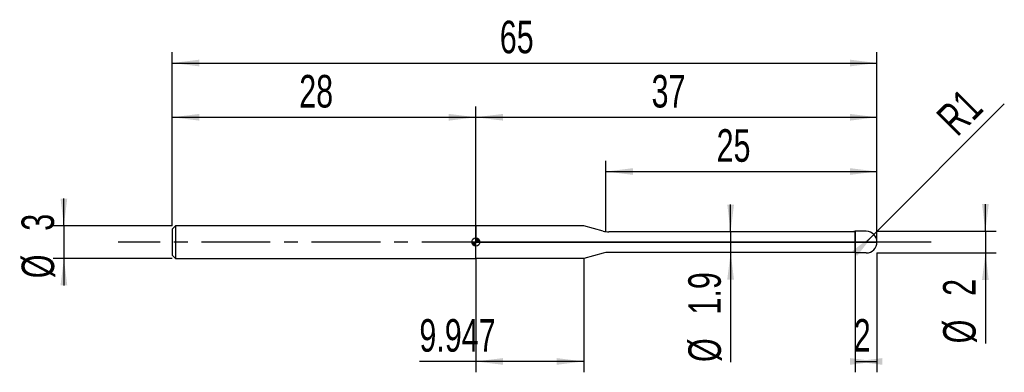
# Model space of a CAD drawing. Extents: x -14.1 to 76.7, y -12 to 20.5.
import ezdxf
from ezdxf.enums import TextEntityAlignment as Align

# ---------------------------------------------------------------- set-up
doc = ezdxf.new("R2010")
doc.units = 0
doc.linetypes.add('CENTER', pattern=[10.16, 6.35, -1.27, 1.27, -1.27])
doc.layers.get('0').update_dxf_attribs({"linetype": 'CONTINUOUS'})
for name, color, linetype in [('1', 4, 'CONTINUOUS'), ('2', 7, 'CONTINUOUS'), ('4', 2, 'CENTER'), ('CUT', 1, 'CONTINUOUS'), ('NOCUT', 7, 'CONTINUOUS'), ('SK1', 4, 'CONTINUOUS'), ('SK2', 7, 'CONTINUOUS'), ('SK4', 2, 'CENTER')]:
    doc.layers.add(name, color=color, linetype=linetype)
doc.dimstyles.new('SLDDIMSTYLE0', dxfattribs={"dimtxt": 3, "dimasz": 2.5, "dimexe": 0, "dimexo": 0.0625, "dimgap": 0.75, "dimtad": 1, "dimrnd": 1e-09, "dimzin": 12, "dimsah": 1, "dimcen": 0.09, "dimazin": 3, "dimtfac": 1, "dimtofl": 0, "dimtmove": 0, "dimatfit": 3})
doc.dimstyles.new('SLDDIMSTYLE1', dxfattribs={"dimtxt": 3, "dimasz": 2.5, "dimexe": 0, "dimexo": 0.0625, "dimgap": 0.75, "dimtad": 1, "dimrnd": 1e-09, "dimzin": 12, "dimsah": 1, "dimcen": 0.09, "dimazin": 3, "dimtfac": 1, "dimtmove": 0, "dimatfit": 3})
doc.dimstyles.new('SLDDIMSTYLE2', dxfattribs={"dimtxt": 3, "dimasz": 2.5, "dimexe": 0, "dimexo": 0.0625, "dimgap": 0.75, "dimtad": 1, "dimrnd": 1e-09, "dimzin": 12, "dimsah": 1, "dimcen": 0, "dimazin": 3, "dimtfac": 1, "dimtofl": 0, "dimtmove": 0, "dimatfit": 3})

# ---------------------------------------------------------------- blocks, each defined once
blk = doc.blocks.new('_D')
at = {"layer": '2'}
for p, q in [((63, -1), (63, -12)), ((65, -1), (65, -12)), ((63, -11), (65, -11))]:
    blk.add_line(p, q, dxfattribs=at)
for points in [[(65, -11), (62.5, -10.69), (62.5, -11.31)], [(63, -11), (65.5, -11.31), (65.5, -10.69)]]:
    blk.add_solid(points, dxfattribs=at)
at = {"layer": '2', "width": 0.7}
blk.add_text('2', height=3, dxfattribs=at).set_placement((62.854, -11), align=Align.BOTTOM_LEFT)
blk = doc.blocks.new('_D_1')
at = {"layer": '2'}
for p, q in [((75, 1), (75, 3.5)), ((65, 1), (76, 1)), ((75, 1), (75, -1)), ((65, -1), (76, -1)), ((75, -1), (75, -9.333))]:
    blk.add_line(p, q, dxfattribs=at)
for points in [[(75, 1), (75.31, 3.5), (74.69, 3.5)], [(75, -1), (74.69, -3.5), (75.31, -3.5)]]:
    blk.add_solid(points, dxfattribs=at)
at = {"layer": '2', "width": 0.7}
for s, p in [('2', (74.992, -4.959)), ('%%c', (75, -9.333))]:
    blk.add_text(s, height=3, rotation=90, dxfattribs=at).set_placement(p, align=Align.BOTTOM_LEFT)
blk = doc.blocks.new('_D_2')
at = {"layer": '2'}
for p, q in [((28, -1.5), (28, -12)), ((37.947, -1.5), (37.947, -12)), ((28, -11), (22.791, -11)), ((37.947, -11), (28, -11))]:
    blk.add_line(p, q, dxfattribs=at)
for points in [[(28, -11), (30.5, -11.31), (30.5, -10.69)], [(37.947, -11), (35.447, -10.69), (35.447, -11.31)]]:
    blk.add_solid(points, dxfattribs=at)
at = {"layer": '2', "width": 0.7}
blk.add_text('9.947', height=3, dxfattribs=at).set_placement((22.791, -11), align=Align.BOTTOM_LEFT)
blk = doc.blocks.new('_D_3')
at = {"layer": '2'}
for p, q in [((40, 0.95), (40, 7.5)), ((65, 0.95), (65, 7.5)), ((40, 6.5), (65, 6.5))]:
    blk.add_line(p, q, dxfattribs=at)
for points in [[(40, 6.5), (42.5, 6.19), (42.5, 6.81)], [(65, 6.5), (62.5, 6.81), (62.5, 6.19)]]:
    blk.add_solid(points, dxfattribs=at)
at = {"layer": '2', "width": 0.7}
blk.add_text('25', height=3, dxfattribs=at).set_placement((50.208, 6.5), align=Align.BOTTOM_LEFT)
blk = doc.blocks.new('_D_4')
at = {"layer": '2'}
for p, q in [((51.5, 0.95), (51.5, 3.45)), ((63, 0.95), (50.5, 0.95)), ((51.5, 0.95), (51.5, -0.95)), ((63, -0.95), (50.5, -0.95)), ((51.5, -0.95), (51.5, -11.052))]:
    blk.add_line(p, q, dxfattribs=at)
for points in [[(51.5, 0.95), (51.81, 3.45), (51.19, 3.45)], [(51.5, -0.95), (51.19, -3.45), (51.81, -3.45)]]:
    blk.add_solid(points, dxfattribs=at)
at = {"layer": '2', "width": 0.7}
for s, p in [('1.9', (51.492, -6.678)), ('%%c', (51.5, -11.052))]:
    blk.add_text(s, height=3, rotation=90, dxfattribs=at).set_placement(p, align=Align.BOTTOM_LEFT)
blk = doc.blocks.new('_D_5')
at = {"layer": '2'}
for q in [(76.744, 12.744), (64, 0)]:
    blk.add_line((64.707, 0.707), q, dxfattribs=at)
blk.add_solid([(64.707, 0.707), (62.72, -0.841), (63.159, -1.28)], dxfattribs=at)
at = {"layer": '2', "width": 0.7}
blk.add_text('R1', height=3, rotation=45, dxfattribs=at).set_placement((73.037, 9.002), align=Align.BOTTOM_LEFT)
blk = doc.blocks.new('_D_6')
at = {"layer": 'SK2'}
for p, q in [((0, 1.5), (0, 17.5)), ((65, 1.5), (65, 17.5)), ((0, 16.5), (65, 16.5))]:
    blk.add_line(p, q, dxfattribs=at)
for points in [[(0, 16.5), (2.5, 16.19), (2.5, 16.81)], [(65, 16.5), (62.5, 16.81), (62.5, 16.19)]]:
    blk.add_solid(points, dxfattribs=at)
at = {"layer": 'SK2', "width": 0.7}
blk.add_text('65', height=3, dxfattribs=at).set_placement((30.208, 16.5), align=Align.BOTTOM_LEFT)
blk = doc.blocks.new('_D_7')
at = {"layer": 'SK2'}
for p, q in [((0, 1.5), (0, 12.5)), ((28, 1.5), (28, 12.5)), ((0, 11.5), (28, 11.5))]:
    blk.add_line(p, q, dxfattribs=at)
for points in [[(0, 11.5), (2.5, 11.19), (2.5, 11.81)], [(28, 11.5), (25.5, 11.81), (25.5, 11.19)]]:
    blk.add_solid(points, dxfattribs=at)
at = {"layer": 'SK2', "width": 0.7}
blk.add_text('28', height=3, dxfattribs=at).set_placement((11.708, 11.5), align=Align.BOTTOM_LEFT)
blk = doc.blocks.new('_D_8')
at = {"layer": 'SK2'}
for p, q in [((28, 0), (28, 12.5)), ((65, 0), (65, 12.5)), ((28, 11.5), (65, 11.5))]:
    blk.add_line(p, q, dxfattribs=at)
for points in [[(28, 11.5), (30.5, 11.19), (30.5, 11.81)], [(65, 11.5), (62.5, 11.81), (62.5, 11.19)]]:
    blk.add_solid(points, dxfattribs=at)
at = {"layer": 'SK2', "width": 0.7}
blk.add_text('37', height=3, dxfattribs=at).set_placement((44.208, 11.5), align=Align.BOTTOM_LEFT)
blk = doc.blocks.new('_D_9')
at = {"layer": 'SK2'}
for p, q in [((-10, 1.5), (-10, 4)), ((0, 1.5), (-11, 1.5)), ((-10, 1.5), (-10, -1.5)), ((0, -1.5), (-11, -1.5)), ((-10, -1.5), (-10, -4))]:
    blk.add_line(p, q, dxfattribs=at)
for points in [[(-10, 1.5), (-9.69, 4), (-10.31, 4)], [(-10, -1.5), (-10.31, -4), (-9.69, -4)]]:
    blk.add_solid(points, dxfattribs=at)
at = {"layer": 'SK2', "width": 0.7}
for s, p in [('3', (-10.008, 1.041)), ('%%c', (-10, -3.333))]:
    blk.add_text(s, height=3, rotation=90, dxfattribs=at).set_placement(p, align=Align.BOTTOM_LEFT)
blk = doc.blocks.new('*U12')
at = {"color": 0, "linetype": 'CONTINUOUS'}
for points in [[(0, 0), (0, 0.375), (0.073, 0)], [(0.073, 0), (0, 0.375), (0.073, 0.368)], [(0.073, 0), (0.073, 0.368), (0.144, 0)], [(0.144, 0), (0.073, 0.368), (0.144, 0.346)], [(0.144, 0), (0.144, 0.346), (0.208, 0)], [(0.208, 0), (0.144, 0.346), (0.208, 0.312)], [(0.208, 0), (0.208, 0.312), (0.265, 0)], [(0.265, 0), (0.208, 0.312), (0.265, 0.265)], [(0.265, 0), (0.265, 0.265), (0.312, 0)], [(0.312, 0), (0.265, 0.265), (0.312, 0.208)], [(0.312, 0), (0.312, 0.208), (0.346, 0)], [(0.346, 0), (0.312, 0.208), (0.346, 0.144)], [(0.346, 0), (0.346, 0.144), (0.368, 0)], [(0.368, 0), (0.346, 0.144), (0.368, 0.073)], [(0.368, 0), (0.368, 0.073), (0.375, 0)]]:
    blk.add_solid(points, dxfattribs=at)
blk = doc.blocks.new('*U13')
at = {"color": 0, "linetype": 'CONTINUOUS'}
for points in [[(-0.369, -0.065), (-0.375, 0), (-0.369, 0)], [(-0.369, -0.065), (-0.369, 0), (-0.352, -0.128)], [(-0.352, -0.128), (-0.369, 0), (-0.352, 0)], [(-0.352, -0.128), (-0.352, 0), (-0.325, -0.188)], [(-0.325, -0.188), (-0.352, 0), (-0.325, 0)], [(-0.325, -0.188), (-0.325, 0), (-0.287, -0.241)], [(-0.287, -0.241), (-0.325, 0), (-0.287, 0)], [(-0.287, -0.241), (-0.287, 0), (-0.241, -0.287)], [(-0.241, -0.287), (-0.287, 0), (-0.241, 0)], [(-0.241, -0.287), (-0.241, 0), (-0.188, -0.325)], [(-0.188, -0.325), (-0.241, 0), (-0.188, 0)], [(-0.188, -0.325), (-0.188, 0), (-0.128, -0.352)], [(-0.128, -0.352), (-0.188, 0), (-0.128, 0)], [(-0.128, -0.352), (-0.128, 0), (-0.065, -0.369)], [(-0.065, -0.369), (-0.128, 0), (-0.065, 0)], [(-0.065, -0.369), (-0.065, 0), (0, -0.375)], [(0, -0.375), (-0.065, 0), (0, 0)]]:
    blk.add_solid(points, dxfattribs=at)
blk = doc.blocks.new('SW_DOWELSYMBOL_0')
at = {"layer": 'SK1', "color": 0}
blk.add_circle((0, 0), 0.375, dxfattribs=at)
at = {"color": 0, "linetype": 'CONTINUOUS'}
for name in ['*U13', '*U12']:
    blk.add_blockref(name, (0, 0), dxfattribs=at)

msp = doc.modelspace()

# ---------------------------------------------------------------- linework, layer by layer
at = {"layer": '1'}
for p, q in [((37.947, 1.5), (28, 1.5)), ((28, 1.5), (28, 0)), ((39.746, 1.018), (37.947, 1.5)), ((62.716, 0.95), (40.263, 0.95)), ((63, 1), (62.716, 0.95)), ((64, 1), (63, 1)), ((63, 1), (63, 0)), ((63, 0), (63, 1)), ((28, -1.5), (28, 0)), ((63, -1), (63, 0)), ((63, 0), (63, -1)), ((37.947, -1.5), (28, -1.5)), ((39.746, -1.018), (37.947, -1.5)), ((62.716, -0.95), (40.263, -0.95)), ((63, -1), (62.716, -0.95)), ((64, -1), (63, -1))]:
    msp.add_line(p, q, dxfattribs=at)
for centre, radius, start, end in [((40.263, 2.95), 2, 255, 270), ((64, 0), 1, 0, 90), ((64, 0), 1, 270, 0), ((40.263, -2.95), 2, 90, 105)]:
    msp.add_arc(centre, radius, start, end, dxfattribs=at)
at = {"layer": '4'}
msp.add_line((65, 0), (28, 0), dxfattribs=at)
at = {"layer": 'CUT'}
for p, q in [((64, 1), (63, 1)), ((63, 1), (63, 0)), ((63, 0), (65, 0))]:
    msp.add_line(p, q, dxfattribs=at)
msp.add_arc((64, 0), 1, 0, 90, dxfattribs=at)
at = {"layer": 'NOCUT'}
for p, q in [((37.947, 1.5), (28, 1.5)), ((28, 1.5), (28, 0)), ((39.746, 1.018), (37.947, 1.5)), ((62.716, 0.95), (40.263, 0.95)), ((63, 1), (62.716, 0.95)), ((63, 0), (63, 1)), ((28, 0), (63, 0))]:
    msp.add_line(p, q, dxfattribs=at)
msp.add_arc((40.263, 2.95), 2, 255, 270, dxfattribs=at)
at = {"layer": 'SK1'}
for p, q in [((0.3, 1.5), (0, 1.2)), ((0, 1.2), (0, 0)), ((28, 1.5), (0.3, 1.5)), ((0.3, 1.5), (0.3, -1.5)), ((0, 0), (0, -1.2)), ((0, -1.2), (0.3, -1.5)), ((0.3, -1.5), (28, -1.5))]:
    msp.add_line(p, q, dxfattribs=at)
msp.add_circle((28, 0), 0.375, dxfattribs=at)
at = {"layer": 'SK4'}
msp.add_line((70, 0), (-5, 0), dxfattribs=at)

# ---------------------------------------------------------------- block references
at = {"layer": 'SK1'}
msp.add_blockref('SW_DOWELSYMBOL_0', (28, 0), dxfattribs=at)

# ---------------------------------------------------------------- texts
at = {"layer": 'SK2', "width": 0.7}
msp.add_text('AP1', height=0.05, dxfattribs=at).set_placement((28, -0.018), align=Align.BOTTOM_LEFT)

# ---------------------------------------------------------------- dimensions: what is measured, and where the dimension line sits
at = {"layer": '2'}
dim = msp.add_radius_dim(center=(64, 0), mpoint=(64.707, 0.707), dimstyle='SLDDIMSTYLE2', dxfattribs=at)
dim.commit()
dim.dimension.update_dxf_attribs({"geometry": '_D_5', "text_midpoint": (75, 11), "dimtype": 164})
for base, p1, p2, picture, middle in [((65, 6.5), (40, 0.95), (65, 0.95), '_D_3', (52.5, 6.5)), ((28, -11), (37.947, -1.5), (28, -1.5), '_D_2', (27.947, -11)), ((65, -11), (63, -1), (65, -1), '_D', (64, -11))]:
    dim = msp.add_linear_dim(base=base, p1=p1, p2=p2, dimstyle='SLDDIMSTYLE0', dxfattribs=at)
    dim.commit()
    dim.dimension.update_dxf_attribs({"geometry": picture, "text_midpoint": middle, "dimtype": 160})
for base, p1, p2, picture, middle in [((51.5, -0.95), (63, 0.95), (63, -0.95), '_D_4', (51.5, -6)), ((75, -1), (65, 1), (65, -1), '_D_1', (75, -6))]:
    dim = msp.add_linear_dim(base=base, p1=p1, p2=p2, angle=90, text='%%c<>', dimstyle='SLDDIMSTYLE1', dxfattribs=at)
    dim.commit()
    dim.dimension.update_dxf_attribs({"geometry": picture, "text_midpoint": middle, "dimtype": 160})
at = {"layer": 'SK2'}
for base, p1, p2, picture, middle in [((65, 16.5), (0, 1.5), (65, 1.5), '_D_6', (32.5, 16.5)), ((28, 11.5), (0, 1.5), (28, 1.5), '_D_7', (14, 11.5)), ((65, 11.5), (28, 0), (65, 0), '_D_8', (46.5, 11.5))]:
    dim = msp.add_linear_dim(base=base, p1=p1, p2=p2, dimstyle='SLDDIMSTYLE0', dxfattribs=at)
    dim.commit()
    dim.dimension.update_dxf_attribs({"geometry": picture, "text_midpoint": middle, "dimtype": 160})
dim = msp.add_linear_dim(base=(-10, -1.5), p1=(0, 1.5), p2=(0, -1.5), angle=90, text='%%c<>', dimstyle='SLDDIMSTYLE1', dxfattribs=at)
dim.commit()
dim.dimension.update_dxf_attribs({"geometry": '_D_9', "text_midpoint": (-10, 0), "dimtype": 160})

doc.saveas('drawing.dxf')
